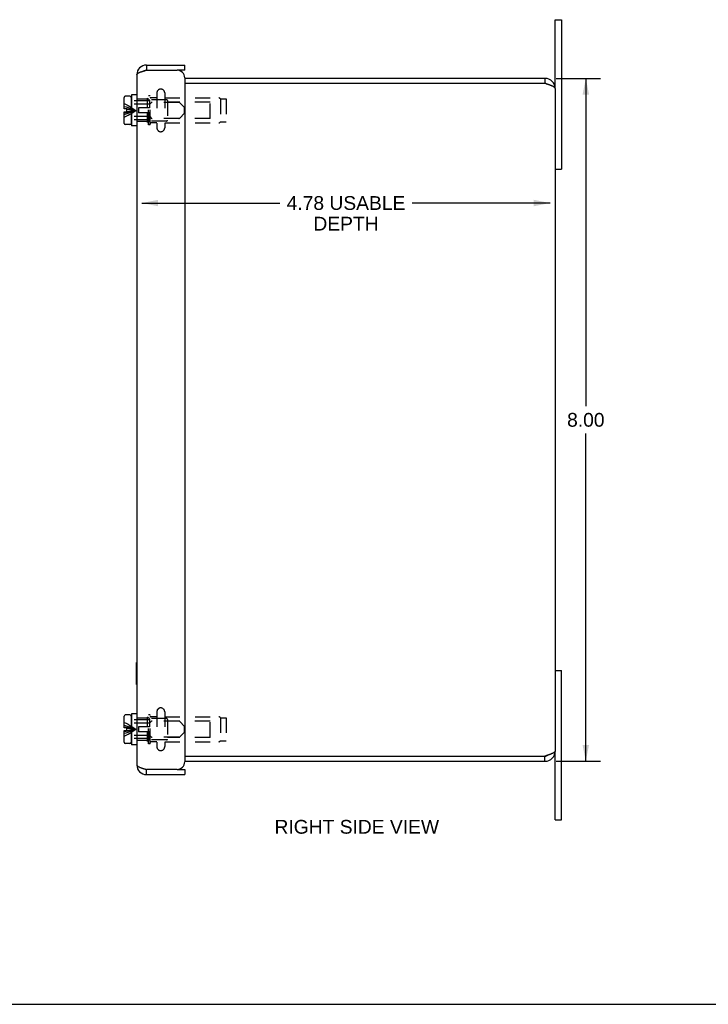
# Model space of a CAD drawing. Header units: inches. Extents: x 0 to 32.2, y 0 to 20.9.
# Tile 3 of 5: x 16.1 to 24.2, y 0 to 11.5. Entities that reach past the tile are written whole.
import ezdxf

# ---------------------------------------------------------------- set-up
doc = ezdxf.new("R2010")
doc.units = ezdxf.units.IN
doc.header["$LTSCALE"] = 1.773713
doc.header["$MEASUREMENT"] = 0
doc.linetypes.add('HIDDEN', pattern=[0.2, 0.1, -0.1])
doc.layers.get('0').update_dxf_attribs({"linetype": 'CONTINUOUS'})
doc.layers.add('DEFAULT_2', color=8, linetype='HIDDEN')
doc.layers.add('DIMENSIONS', color=7, linetype='CONTINUOUS')
doc.styles.get("Standard").update_dxf_attribs({"font": 'arial.ttf'})
doc.dimstyles.new('DIMSTYLE_2', dxfattribs={"dimtxt": 0.161247, "dimasz": 0.189702, "dimexe": 0.09, "dimexo": 0.07, "dimgap": 0.0425, "dimtad": 0, "dimtih": 1, "dimtoh": 1, "dimzin": 4, "dimdsep": 46, "dimtxsty": 'Standard', "dimblk": '_FILLED', "dimblk1": '_FILLED', "dimblk2": '_FILLED', "dimcen": 0.09, "dimazin": 1, "dimtfac": 1, "dimtdec": 3, "dimtofl": 0, "dimtmove": 0, "dimatfit": 3, "dimldrblk": '_FILLED', "dimfxl": 0, "dimtolj": 1, "dimtzin": 4, "dimarcsym": 0})

# ---------------------------------------------------------------- blocks, each defined once
blk = doc.blocks.new('_FILLED')
at = {"color": 0, "linetype": 'ByBlock'}
blk.add_solid([(0, 0), (-1, 0.2), (-1, -0.2)], dxfattribs=at)
blk = doc.blocks.new('*D7')
at = {"layer": 'DIMENSIONS', "color": 2, "linetype": 'Continuous'}
for p, q in [((22.407, 10.848), (22.924, 10.848)), ((22.753, 10.848), (22.753, 7.009)), ((22.753, 2.848), (22.753, 6.686)), ((22.407, 2.848), (22.924, 2.848))]:
    blk.add_line(p, q, dxfattribs=at)
at = {"layer": 'DIMENSIONS', "color": 2, "linetype": 'Continuous', "xscale": 0.189701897, "yscale": 0.189701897, "zscale": 0.189701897}
for p, rotation in [((22.753, 10.848), 90), ((22.753, 2.848), 270)]:
    blk.add_blockref('_FILLED', p, dxfattribs=dict(at, rotation=rotation))
at = {"layer": 'DIMENSIONS', "color": 2, "linetype": 'Continuous', "insert": (22.753, 6.928), "char_height": 0.1612, "width": 0.43818, "attachment_point": 2, "line_spacing_factor": 0.9}
blk.add_mtext('8.00', dxfattribs=at)
blk = doc.blocks.new('*D8')
at = {"layer": 'DIMENSIONS', "color": 2, "linetype": 'Continuous'}
for p, q in [((17.556, 9.387), (19.171, 9.387)), ((22.334, 9.387), (20.72, 9.387))]:
    blk.add_line(p, q, dxfattribs=at)
at = {"layer": 'DIMENSIONS', "color": 2, "linetype": 'Continuous', "xscale": 0.189701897, "yscale": 0.189701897, "zscale": 0.189701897, "rotation": 180}
blk.add_blockref('_FILLED', (17.556, 9.387), dxfattribs=at)
at = {"layer": 'DIMENSIONS', "color": 2, "linetype": 'Continuous', "xscale": 0.189701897, "yscale": 0.189701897, "zscale": 0.189701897}
blk.add_blockref('_FILLED', (22.334, 9.387), dxfattribs=at)
at = {"layer": 'DIMENSIONS', "color": 2, "linetype": 'Continuous', "insert": (19.945, 9.468), "char_height": 0.16125, "width": 1.38768, "attachment_point": 2, "line_spacing_factor": 0.9}
blk.add_mtext('4.78 USABLE\\PDEPTH', dxfattribs=at)

msp = doc.modelspace()

# ---------------------------------------------------------------- linework, layer by layer
at = {"color": 7, "linetype": 'Continuous'}
for p, q in [((22.3944, 10.7275), (22.3944, 11.535)), ((22.3944, 11.535), (22.4694, 11.535)), ((17.6084, 11.0038), (17.6084, 10.9438)), ((18.0564, 10.9438), (18.0564, 11.0038)), ((18.0564, 10.9438), (17.9664, 10.9438)), ((22.2744, 10.8475), (22.2744, 10.7875)), ((17.3459, 10.489), (17.3459, 10.6245)), ((17.4139, 10.6395), (17.3609, 10.6395)), ((17.4289, 10.6245), (17.4289, 10.3205)), ((17.4339, 10.6535), (17.4339, 10.2915)), ((17.4964, 10.6535), (17.4339, 10.6535)), ((17.4339, 10.5455), (17.4289, 10.5455)), ((17.3789, 10.489), (17.3459, 10.489)), ((17.3459, 10.3205), (17.3459, 10.456)), ((17.3459, 10.456), (17.3789, 10.456)), ((17.3789, 10.456), (17.3789, 10.489)), ((17.4339, 10.3995), (17.4289, 10.3995)), ((17.4139, 10.3055), (17.3609, 10.3055)), ((17.4964, 10.2915), (17.4339, 10.2915)), ((22.3944, 9.785), (22.4694, 9.785)), ((17.4924, 4.0043), (17.4964, 4.0043)), ((17.4924, 3.7483), (17.4924, 4.0043)), ((22.3944, 3.91), (22.4694, 3.91)), ((17.4924, 3.7483), (17.4964, 3.7483)), ((17.3459, 3.239), (17.3459, 3.3745)), ((17.4139, 3.3895), (17.3609, 3.3895)), ((17.4289, 3.3745), (17.4289, 3.0705)), ((17.4964, 3.4035), (17.4339, 3.4035)), ((17.4339, 3.4035), (17.4339, 3.0415)), ((17.3789, 3.239), (17.3459, 3.239)), ((17.3789, 3.206), (17.3789, 3.239)), ((17.4339, 3.2955), (17.4289, 3.2955)), ((17.3459, 3.206), (17.3789, 3.206)), ((17.3459, 3.0705), (17.3459, 3.206)), ((17.4339, 3.1495), (17.4289, 3.1495)), ((17.4139, 3.0555), (17.3609, 3.0555)), ((17.4964, 3.0415), (17.4339, 3.0415)), ((22.2744, 2.8475), (22.2744, 2.9075)), ((22.3944, 2.16), (22.3944, 2.9675)), ((17.6084, 2.6913), (17.6084, 2.7513)), ((17.9664, 2.7513), (18.0564, 2.7513)), ((18.0564, 2.7513), (18.0564, 2.6913)), ((22.3944, 2.16), (22.4694, 2.16)), ((0, 0), (32.2493, 0))]:
    msp.add_line(p, q, dxfattribs=at)
at = {"color": 3, "linetype": 'Continuous'}
for p, q in [((22.4694, 11.535), (22.4694, 9.785)), ((17.6084, 11.0038), (18.0564, 11.0038)), ((17.4964, 10.8918), (17.4964, 2.8033)), ((17.598, 10.9407), (17.6084, 10.9438)), ((17.6084, 10.9438), (17.9664, 10.9438)), ((18.0564, 10.8538), (18.0564, 2.8413)), ((22.2744, 10.8475), (18.0564, 10.8475)), ((22.2744, 10.7875), (18.0564, 10.7875)), ((22.2761, 10.787), (22.2744, 10.7875)), ((22.2885, 10.783), (22.2761, 10.787)), ((22.2938, 10.7813), (22.2885, 10.783)), ((22.2991, 10.7796), (22.2938, 10.7813)), ((22.3025, 10.7785), (22.2991, 10.7796)), ((22.306, 10.7773), (22.3025, 10.7785)), ((22.3094, 10.7762), (22.306, 10.7773)), ((22.3128, 10.7751), (22.3094, 10.7762)), ((22.3161, 10.774), (22.3128, 10.7751)), ((22.3944, 10.7275), (22.3944, 2.9675)), ((22.4694, 2.16), (22.4694, 3.91)), ((18.0564, 2.9075), (22.2744, 2.9075)), ((22.2903, 2.9126), (22.285, 2.9109)), ((22.2938, 2.9138), (22.2903, 2.9126)), ((22.2973, 2.9149), (22.2938, 2.9138)), ((22.3008, 2.916), (22.2973, 2.9149)), ((22.3043, 2.9172), (22.3008, 2.916)), ((22.3077, 2.9183), (22.3043, 2.9172)), ((22.3111, 2.9194), (22.3077, 2.9183)), ((22.3145, 2.9206), (22.3111, 2.9194)), ((22.3178, 2.9217), (22.3145, 2.9206)), ((22.3211, 2.9228), (22.3178, 2.9217)), ((18.0564, 2.8475), (22.2744, 2.8475)), ((17.9664, 2.7513), (17.6084, 2.7513)), ((17.6084, 2.6913), (18.0564, 2.6913))]:
    msp.add_line(p, q, dxfattribs=at)
for points in [[(17.4964, 10.8918), (17.4965, 10.8933), (17.4968, 10.8948), (17.4974, 10.8964), (17.4983, 10.8979), (17.4993, 10.8994), (17.5006, 10.901), (17.5022, 10.9025), (17.5039, 10.904), (17.5059, 10.9056), (17.5081, 10.9071), (17.5105, 10.9086), (17.5131, 10.9101), (17.516, 10.9117), (17.519, 10.9132), (17.5222, 10.9147), (17.5256, 10.9163), (17.5292, 10.9178), (17.5329, 10.9193), (17.5368, 10.9208), (17.5409, 10.9224), (17.5451, 10.9239), (17.5494, 10.9254), (17.5539, 10.927), (17.5584, 10.9285), (17.5631, 10.93), (17.5679, 10.9316), (17.5728, 10.9331), (17.5777, 10.9346), (17.5827, 10.9361), (17.5878, 10.9377), (17.5929, 10.9392), (17.598, 10.9407)], [(22.3944, 10.7275), (22.3943, 10.7281), (22.3943, 10.7287), (22.3942, 10.7292), (22.3941, 10.7298), (22.394, 10.7304), (22.3939, 10.7309), (22.3937, 10.7315), (22.3935, 10.7321), (22.3933, 10.7326), (22.393, 10.7332), (22.3928, 10.7338), (22.3925, 10.7343), (22.3921, 10.7349), (22.3918, 10.7355), (22.3914, 10.736), (22.391, 10.7366), (22.3906, 10.7372), (22.3901, 10.7377), (22.3896, 10.7383), (22.3891, 10.7389), (22.3886, 10.7394), (22.388, 10.74), (22.3875, 10.7406), (22.3868, 10.7411), (22.3862, 10.7417), (22.3856, 10.7423), (22.3849, 10.7428), (22.3842, 10.7434), (22.3834, 10.744), (22.3827, 10.7445), (22.3819, 10.7451), (22.3811, 10.7456), (22.3803, 10.7462), (22.3794, 10.7468), (22.3786, 10.7473), (22.3777, 10.7479), (22.3768, 10.7485), (22.3758, 10.749), (22.3749, 10.7496), (22.3739, 10.7502), (22.3729, 10.7507), (22.3719, 10.7513), (22.3708, 10.7519), (22.3697, 10.7524), (22.3686, 10.753), (22.3675, 10.7536), (22.3664, 10.7541), (22.3653, 10.7547), (22.3641, 10.7553), (22.3629, 10.7558), (22.3617, 10.7564), (22.3605, 10.757), (22.3592, 10.7575), (22.3579, 10.7581), (22.3567, 10.7587), (22.3554, 10.7592), (22.354, 10.7598), (22.3527, 10.7604), (22.3513, 10.7609), (22.35, 10.7615), (22.3486, 10.7621), (22.3472, 10.7626), (22.3457, 10.7632), (22.3443, 10.7638), (22.3429, 10.7643), (22.3414, 10.7649), (22.3399, 10.7655), (22.3384, 10.766), (22.3369, 10.7666), (22.3354, 10.7672), (22.3338, 10.7677), (22.3323, 10.7683), (22.3307, 10.7689), (22.3291, 10.7694), (22.3276, 10.77), (22.326, 10.7706), (22.3243, 10.7711), (22.3227, 10.7717), (22.3211, 10.7723), (22.3195, 10.7728), (22.3161, 10.774)], [(22.285, 2.9109), (22.2779, 2.9087), (22.2761, 2.9081), (22.2744, 2.9075)], [(22.3944, 2.9675), (22.3943, 2.967), (22.3943, 2.9664), (22.3942, 2.9658), (22.3941, 2.9653), (22.394, 2.9647), (22.3939, 2.9641), (22.3937, 2.9636), (22.3935, 2.963), (22.3933, 2.9624), (22.393, 2.9619), (22.3928, 2.9613), (22.3925, 2.9607), (22.3921, 2.9602), (22.3918, 2.9596), (22.3914, 2.959), (22.391, 2.9585), (22.3906, 2.9579), (22.3901, 2.9573), (22.3896, 2.9568), (22.3891, 2.9562), (22.3886, 2.9556), (22.388, 2.9551), (22.3875, 2.9545), (22.3868, 2.954), (22.3862, 2.9534), (22.3856, 2.9528), (22.3849, 2.9523), (22.3842, 2.9517), (22.3834, 2.9511), (22.3827, 2.9506), (22.3819, 2.95), (22.3811, 2.9494), (22.3803, 2.9489), (22.3794, 2.9483), (22.3786, 2.9477), (22.3777, 2.9472), (22.3768, 2.9466), (22.3758, 2.946), (22.3749, 2.9455), (22.3739, 2.9449), (22.3729, 2.9443), (22.3719, 2.9438), (22.3708, 2.9432), (22.3697, 2.9426), (22.3686, 2.9421), (22.3675, 2.9415), (22.3664, 2.9409), (22.3653, 2.9404), (22.3641, 2.9398), (22.3629, 2.9392), (22.3617, 2.9387), (22.3605, 2.9381), (22.3592, 2.9375), (22.3579, 2.937), (22.3567, 2.9364), (22.3554, 2.9358), (22.354, 2.9353), (22.3527, 2.9347), (22.3513, 2.9341), (22.35, 2.9336), (22.3486, 2.933), (22.3472, 2.9324), (22.3457, 2.9319), (22.3443, 2.9313), (22.3429, 2.9307), (22.3414, 2.9302), (22.3399, 2.9296), (22.3384, 2.929), (22.3369, 2.9285), (22.3354, 2.9279), (22.3338, 2.9273), (22.3323, 2.9268), (22.3307, 2.9262), (22.3291, 2.9256), (22.3276, 2.9251), (22.326, 2.9245), (22.3243, 2.924), (22.3227, 2.9234), (22.3211, 2.9228)], [(17.4964, 2.8033), (17.4965, 2.8018), (17.4968, 2.8002), (17.4974, 2.7987), (17.4983, 2.7972), (17.4993, 2.7956), (17.5006, 2.7941), (17.5022, 2.7926), (17.5039, 2.7911), (17.5059, 2.7895), (17.5081, 2.788), (17.5105, 2.7865), (17.5131, 2.7849), (17.516, 2.7834), (17.519, 2.7819), (17.5222, 2.7803), (17.5256, 2.7788), (17.5292, 2.7773), (17.5329, 2.7758), (17.5368, 2.7742), (17.5409, 2.7727), (17.5451, 2.7712), (17.5494, 2.7696), (17.5539, 2.7681), (17.5584, 2.7666), (17.5631, 2.7651), (17.5679, 2.7635), (17.5728, 2.762), (17.5777, 2.7605), (17.5827, 2.7589), (17.5878, 2.7574), (17.5929, 2.7559), (17.598, 2.7543), (17.6084, 2.7513)]]:
    msp.add_lwpolyline(points, dxfattribs=at)
for centre, radius, start, end in [((17.6084, 10.8918), 0.112, 90, 180), ((17.9664, 10.8538), 0.09, 0, 90), ((22.2744, 10.7275), 0.12, 0, 90), ((22.2744, 2.9675), 0.12, 270, 360), ((17.6084, 2.8033), 0.112, 180, 270), ((17.9664, 2.8413), 0.09, 270, 360)]:
    msp.add_arc(centre, radius, start, end, dxfattribs=at)
at = {"color": 7, "linetype": 'Continuous'}
for centre, radius, start, end in [((17.6084, 10.8918), 0.052, 90, 123.25152), ((22.2744, 10.7275), 0.06, 54.20083, 90), ((17.3609, 10.6245), 0.015, 90, 180), ((17.4139, 10.6245), 0.015, 0, 90), ((17.3609, 10.3205), 0.015, 180, 270), ((17.4139, 10.3205), 0.015, 270, 360), ((17.3609, 3.3745), 0.015, 90, 180), ((17.4139, 3.3745), 0.015, 0, 90), ((17.3609, 3.0705), 0.015, 180, 270), ((17.4139, 3.0705), 0.015, 270, 360), ((22.2744, 2.9675), 0.06, 270, 305.79917), ((17.6084, 2.8033), 0.052, 236.74777, 270)]:
    msp.add_arc(centre, radius, start, end, dxfattribs=at)
at = {"layer": 'DEFAULT_2', "color": 8, "linetype": 'HIDDEN'}
for p, q in [((17.6214, 10.5025), (17.6214, 10.6155)), ((17.6439, 10.593), (17.6214, 10.6155)), ((17.6344, 10.3025), (17.6344, 10.6425)), ((17.6524, 10.6425), (17.6344, 10.6425)), ((17.6524, 10.3025), (17.6524, 10.6425)), ((17.7304, 10.6185), (17.6624, 10.6185)), ((17.7304, 10.6763), (17.7304, 10.2688)), ((17.8229, 10.6763), (17.8229, 10.2688)), ((17.8229, 10.6185), (18.456, 10.6185)), ((17.6439, 10.5825), (17.4339, 10.5825)), ((17.6416, 10.5455), (17.4339, 10.5455)), ((17.6214, 10.6025), (17.4964, 10.6025)), ((17.5139, 10.5025), (17.5139, 10.4425)), ((17.6439, 10.5025), (17.5139, 10.5025)), ((17.8444, 10.5975), (17.6344, 10.5975)), ((17.6439, 10.593), (17.6439, 10.5025)), ((17.6522, 10.5499), (17.6645, 10.5621)), ((17.9886, 10.5665), (17.6751, 10.5665)), ((17.8544, 10.5875), (17.8544, 10.3575)), ((18.3544, 10.5675), (17.8544, 10.5675)), ((18.0559, 10.5055), (17.9992, 10.5621)), ((18.0559, 10.4395), (18.0559, 10.5055)), ((18.3544, 10.3775), (18.3544, 10.5675)), ((18.4739, 10.6075), (18.4739, 10.3375)), ((18.4739, 10.6075), (18.5429, 10.6075)), ((18.5429, 10.6075), (18.5429, 10.3375)), ((17.4144, 10.4819), (17.4318, 10.4798)), ((17.4144, 10.4631), (17.4318, 10.4653)), ((17.6416, 10.3995), (17.4339, 10.3995)), ((17.6439, 10.4425), (17.5139, 10.4425)), ((17.6214, 10.3295), (17.6214, 10.4425)), ((17.6439, 10.4425), (17.6439, 10.352)), ((17.6522, 10.3951), (17.6645, 10.3829)), ((18.0559, 10.4395), (17.9992, 10.3829)), ((17.6439, 10.3625), (17.4339, 10.3625)), ((17.6214, 10.3425), (17.4964, 10.3425)), ((17.6439, 10.352), (17.6214, 10.3295)), ((17.8444, 10.3475), (17.6344, 10.3475)), ((17.6524, 10.3025), (17.6344, 10.3025)), ((17.7304, 10.3265), (17.6624, 10.3265)), ((17.9886, 10.3785), (17.6751, 10.3785)), ((17.8229, 10.3265), (18.456, 10.3265)), ((18.3544, 10.3775), (17.8544, 10.3775)), ((18.4739, 10.3375), (18.5429, 10.3375)), ((17.6214, 3.3525), (17.4964, 3.3525)), ((17.6439, 3.343), (17.6214, 3.3655)), ((17.6214, 3.2525), (17.6214, 3.3655)), ((17.6524, 3.3925), (17.6344, 3.3925)), ((17.6344, 3.0525), (17.6344, 3.3925)), ((17.8444, 3.3475), (17.6344, 3.3475)), ((17.6524, 3.0525), (17.6524, 3.3925)), ((17.7304, 3.3685), (17.6624, 3.3685)), ((17.7304, 3.4263), (17.7304, 3.0188)), ((17.8229, 3.4263), (17.8229, 3.0188)), ((17.8229, 3.3685), (18.456, 3.3685)), ((18.4739, 3.3575), (18.5429, 3.3575)), ((18.4739, 3.3575), (18.4739, 3.0875)), ((18.5429, 3.3575), (18.5429, 3.0875)), ((17.4144, 3.2319), (17.4318, 3.2298)), ((17.6439, 3.3325), (17.4339, 3.3325)), ((17.6416, 3.2955), (17.4339, 3.2955)), ((17.6439, 3.2525), (17.5139, 3.2525)), ((17.5139, 3.2525), (17.5139, 3.1925)), ((17.6439, 3.343), (17.6439, 3.2525)), ((17.6522, 3.2999), (17.6645, 3.3121)), ((17.9886, 3.3165), (17.6751, 3.3165)), ((17.8544, 3.3375), (17.8544, 3.1075)), ((18.3544, 3.3175), (17.8544, 3.3175)), ((18.0559, 3.2555), (17.9992, 3.3121)), ((18.0559, 3.1895), (18.0559, 3.2555)), ((18.3544, 3.1275), (18.3544, 3.3175)), ((17.4144, 3.2131), (17.4318, 3.2153)), ((17.6416, 3.1495), (17.4339, 3.1495)), ((17.6439, 3.1925), (17.5139, 3.1925)), ((17.6214, 3.0795), (17.6214, 3.1925)), ((17.6439, 3.1925), (17.6439, 3.102)), ((17.6522, 3.1451), (17.6645, 3.1329)), ((17.9886, 3.1285), (17.6751, 3.1285)), ((18.3544, 3.1275), (17.8544, 3.1275)), ((18.0559, 3.1895), (17.9992, 3.1329)), ((17.6439, 3.1125), (17.4339, 3.1125)), ((17.6214, 3.0925), (17.4964, 3.0925)), ((17.6439, 3.102), (17.6214, 3.0795)), ((17.8444, 3.0975), (17.6344, 3.0975)), ((17.6524, 3.0525), (17.6344, 3.0525)), ((17.7304, 3.0765), (17.6624, 3.0765)), ((17.8229, 3.0765), (18.456, 3.0765)), ((18.4739, 3.0875), (18.5429, 3.0875))]:
    msp.add_line(p, q, dxfattribs=at)
for points in [[(17.3459, 10.5525), (17.3696, 10.5418), (17.393, 10.53), (17.416, 10.5172)], [(17.3459, 10.5195), (17.3696, 10.5132), (17.393, 10.5063), (17.416, 10.4988), (17.4387, 10.4906), (17.4609, 10.4819), (17.4829, 10.4725)], [(17.3459, 10.5002), (17.3696, 10.4965), (17.393, 10.4924), (17.416, 10.488), (17.4387, 10.4832), (17.4609, 10.478), (17.4829, 10.4725)], [(17.416, 10.5172), (17.4387, 10.5033), (17.4609, 10.4885), (17.4829, 10.4725)], [(17.3459, 10.4449), (17.3696, 10.4486), (17.393, 10.4527), (17.416, 10.4571), (17.4387, 10.4619), (17.4609, 10.467), (17.4829, 10.4725)], [(17.3459, 10.4255), (17.3696, 10.4319), (17.393, 10.4388), (17.416, 10.4463), (17.4387, 10.4544), (17.4609, 10.4632), (17.4829, 10.4725)], [(17.3459, 10.3925), (17.3696, 10.4033), (17.393, 10.4151), (17.416, 10.4279)], [(17.3789, 10.4859), (17.3967, 10.484), (17.4144, 10.4819)], [(17.3789, 10.4592), (17.3967, 10.4611), (17.4144, 10.4631)], [(17.416, 10.4279), (17.4387, 10.4417), (17.4609, 10.4566), (17.4829, 10.4725)], [(17.4318, 10.4798), (17.4491, 10.4775), (17.4661, 10.4751), (17.4829, 10.4725)], [(17.4318, 10.4653), (17.4491, 10.4676), (17.4661, 10.47), (17.4829, 10.4725)], [(17.3459, 3.3025), (17.3696, 3.2918), (17.393, 3.28), (17.416, 3.2672)], [(17.3459, 3.2695), (17.3696, 3.2632), (17.393, 3.2563), (17.416, 3.2488), (17.4387, 3.2406), (17.4609, 3.2319), (17.4829, 3.2225)], [(17.3459, 3.2502), (17.3696, 3.2465), (17.393, 3.2424), (17.416, 3.238), (17.4387, 3.2332), (17.4609, 3.228), (17.4829, 3.2225)], [(17.3789, 3.2359), (17.3967, 3.234), (17.4144, 3.2319)], [(17.416, 3.2672), (17.4387, 3.2533), (17.4609, 3.2385), (17.4829, 3.2225)], [(17.3459, 3.1949), (17.3696, 3.1986), (17.393, 3.2027), (17.416, 3.2071), (17.4387, 3.2119), (17.4609, 3.217), (17.4829, 3.2225)], [(17.3459, 3.1755), (17.3696, 3.1819), (17.393, 3.1888), (17.416, 3.1963), (17.4387, 3.2044), (17.4609, 3.2132), (17.4829, 3.2225)], [(17.3459, 3.1425), (17.3696, 3.1533), (17.393, 3.1651), (17.416, 3.1779)], [(17.3789, 3.2092), (17.3967, 3.2111), (17.4144, 3.2131)], [(17.416, 3.1779), (17.4387, 3.1917), (17.4609, 3.2066), (17.4829, 3.2225)], [(17.4318, 3.2298), (17.4491, 3.2275), (17.4661, 3.2251), (17.4829, 3.2225)], [(17.4318, 3.2153), (17.4491, 3.2176), (17.4661, 3.22), (17.4829, 3.2225)]]:
    msp.add_lwpolyline(points, dxfattribs=at)
for centre, radius, start, end in [((17.6624, 10.6285), 0.01, 180.00004, 270), ((17.7766, 10.6763), 0.0462, 0, 180), ((18.456, 10.5985), 0.02, 26.74368, 90), ((17.6416, 10.5605), 0.015, 270, 314.99994), ((17.6751, 10.5515), 0.015, 90, 134.99994), ((17.8444, 10.5875), 0.01, 359.99996, 90), ((17.9886, 10.5515), 0.015, 45, 90), ((17.6416, 10.3845), 0.015, 45.00006, 90), ((17.6751, 10.3935), 0.015, 225.00006, 270), ((17.9886, 10.3935), 0.015, 270, 315), ((17.6624, 10.3165), 0.01, 90, 179.99996), ((17.7766, 10.2688), 0.0462, 180, 360), ((17.8444, 10.3575), 0.01, 270, 0.00004), ((18.456, 10.3465), 0.02, 270, 333.25632), ((17.7766, 3.4263), 0.0462, 0, 180), ((17.6624, 3.3785), 0.01, 180.00004, 270), ((17.8444, 3.3375), 0.01, 359.99996, 90), ((18.456, 3.3485), 0.02, 26.74368, 90), ((17.6416, 3.3105), 0.015, 270, 314.99994), ((17.6751, 3.3015), 0.015, 90, 134.99994), ((17.9886, 3.3015), 0.015, 45, 90), ((17.6416, 3.1345), 0.015, 45.00006, 90), ((17.6751, 3.1435), 0.015, 225.00006, 270), ((17.9886, 3.1435), 0.015, 270, 315), ((17.6624, 3.0665), 0.01, 90, 179.99996), ((17.7766, 3.0188), 0.0462, 180, 360), ((17.8444, 3.1075), 0.01, 270, 0.00004), ((18.456, 3.0965), 0.02, 270, 333.25632)]:
    msp.add_arc(centre, radius, start, end, dxfattribs=at)

# ---------------------------------------------------------------- texts
at = {"layer": 'DIMENSIONS', "color": 2, "linetype": 'Continuous', "insert": (20.0716, 2.1601), "char_height": 0.161247, "width": 1.922971, "attachment_point": 2, "line_spacing_factor": 0.9}
msp.add_mtext('RIGHT SIDE VIEW', dxfattribs=at)

# ---------------------------------------------------------------- dimensions: what is measured, and where the dimension line sits
at = {"layer": 'DIMENSIONS', "color": 2, "linetype": 'Continuous'}
dim = msp.add_linear_dim(base=(22.3344, 9.3873), p1=(17.5564, 10.9438), p2=(22.3344, 10.7875), text='<> USABLE\\PDEPTH', dimstyle='DIMSTYLE_2', dxfattribs=at)
dim.commit()
dim.dimension.update_dxf_attribs({"geometry": '*D8', "text_midpoint": (19.9454, 9.2664), "dimtype": 160})
dim = msp.add_linear_dim(base=(22.7534, 2.8475), p1=(22.3371, 10.8475), p2=(22.3371, 2.8475), angle=270, dimstyle='DIMSTYLE_2', dxfattribs=at)
dim.commit()
dim.dimension.update_dxf_attribs({"geometry": '*D7', "text_midpoint": (22.7526, 6.8466), "dimtype": 160})

doc.saveas('drawing.dxf')
